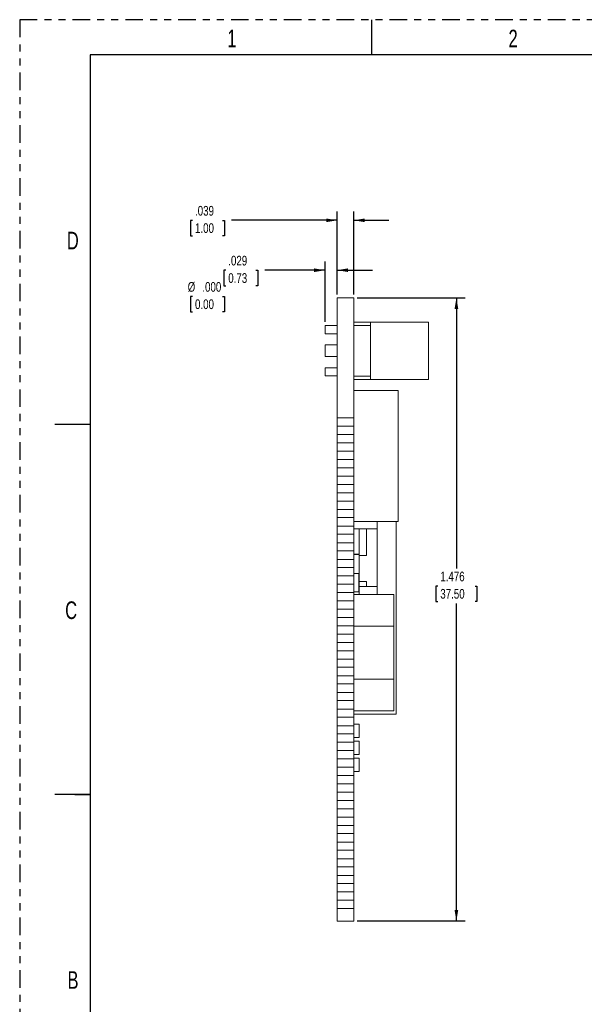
# Model space of a CAD drawing. Header units: inches. Extents: x 0 to 34, y 0 to 22.
# Tile 2 of 9: x 0 to 8, y 8 to 22. Entities that reach past the tile are written whole.
import ezdxf

# ---------------------------------------------------------------- set-up
doc = ezdxf.new("R2010")
doc.units = ezdxf.units.IN
doc.header["$MEASUREMENT"] = 0
doc.linetypes.add('PHANTOM', pattern=[0.5, 0.25, -0.05, 0.05, -0.05, 0.05, -0.05])
doc.layers.add('P2', color=3, linetype='Continuous')
doc.layers.add('SLD-0', color=7, linetype='Continuous')
doc.styles.add('SLDTEXTSTYLE1', font='TXT', dxfattribs={"width": 0.75})
doc.styles.add('SLDTEXTSTYLE2', font='TXT', dxfattribs={"width": 0.7})
doc.dimstyles.new('SLDDIMSTYLE10', dxfattribs={"dimtxt": 0.137795, "dimasz": 0.156, "dimexe": 0, "dimexo": 0.0625, "dimgap": 0.034449, "dimtad": 0, "dimtih": 1, "dimtoh": 1, "dimdec": 3, "dimlfac": 0.166667, "dimrnd": 1e-09, "dimzin": 4, "dimdsep": 46, "dimtxsty": 'SLDTEXTSTYLE1', "dimblk1": 'NONE', "dimblk2": 'NONE', "dimsah": 1, "dimcen": 0.09, "dimadec": 0, "dimazin": 1, "dimtfac": 1, "dimtdec": 3, "dimtmove": 0, "dimatfit": 0, "dimldrblk": 'NONE', "dimfxl": 1, "dimfrac": 2, "dimtolj": 1, "dimtzin": 12, "dimarcsym": 0})
doc.dimstyles.new('SLDDIMSTYLE11', dxfattribs={"dimtxt": 0.137795, "dimasz": 0.156, "dimexe": 0, "dimexo": 0.0625, "dimgap": 0.034449, "dimtad": 0, "dimtih": 1, "dimtoh": 1, "dimdec": 3, "dimlfac": 0.166667, "dimrnd": 1e-09, "dimzin": 12, "dimdsep": 46, "dimtxsty": 'SLDTEXTSTYLE1', "dimsah": 1, "dimcen": 0.09, "dimadec": 0, "dimazin": 3, "dimtfac": 1, "dimtdec": 3, "dimtofl": 0, "dimtmove": 0, "dimatfit": 3, "dimfxl": 1, "dimfrac": 2, "dimtolj": 1, "dimtzin": 12, "dimarcsym": 0})
doc.dimstyles.new('SLDDIMSTYLE6', dxfattribs={"dimtxt": 0.137795, "dimasz": 0.156, "dimexe": 0, "dimexo": 0.0625, "dimgap": 0.034449, "dimtad": 0, "dimtih": 1, "dimtoh": 1, "dimdec": 3, "dimlfac": 0.166667, "dimrnd": 1e-09, "dimzin": 12, "dimdsep": 46, "dimtxsty": 'SLDTEXTSTYLE1', "dimsah": 1, "dimcen": 0.09, "dimadec": 0, "dimazin": 3, "dimtfac": 1, "dimtdec": 3, "dimtmove": 0, "dimatfit": 0, "dimfxl": 1, "dimfrac": 2, "dimtolj": 1, "dimtzin": 12, "dimarcsym": 0})

# ---------------------------------------------------------------- blocks, each defined once
blk = doc.blocks.new('_D_36')
at = {"layer": 'SLD-0'}
for p, q in [((2.454, 18.069), (2.426, 18.069)), ((2.426, 18.069), (2.426, 17.85)), ((2.88, 18.069), (2.908, 18.069)), ((2.908, 18.069), (2.908, 17.85)), ((2.426, 17.85), (2.454, 17.85)), ((2.908, 17.85), (2.88, 17.85))]:
    blk.add_line(p, q, dxfattribs=at)
at = {"layer": 'SLD-0', "char_height": 0.1378, "attachment_point": 1, "style": 'SLDTEXTSTYLE1'}
for s, insert in [('%%c', (2.385, 18.274)), ('.000', (2.593, 18.274)), ('0.00', (2.489, 18.028))]:
    blk.add_mtext(s, dxfattribs=dict(at, insert=insert))
blk = doc.blocks.new('_NONE')
blk = doc.blocks.new('_D_37')
at = {"layer": 'SLD-0'}
for p, q in [((4.507, 18.099), (4.507, 19.276)), ((4.743, 18.099), (4.743, 19.276)), ((2.454, 19.15), (2.426, 19.15)), ((2.426, 19.15), (2.426, 18.931)), ((2.88, 19.15), (2.908, 19.15)), ((2.908, 19.15), (2.908, 18.931)), ((4.507, 19.151), (3.008, 19.151)), ((4.743, 19.151), (5.243, 19.151)), ((2.426, 18.931), (2.454, 18.931)), ((2.908, 18.931), (2.88, 18.931))]:
    blk.add_line(p, q, dxfattribs=at)
for points in [[(4.507, 19.151), (4.351, 19.177), (4.351, 19.125)], [(4.743, 19.151), (4.899, 19.125), (4.899, 19.177)]]:
    blk.add_solid(points, dxfattribs=at)
at = {"layer": 'SLD-0', "char_height": 0.1378, "attachment_point": 1, "style": 'SLDTEXTSTYLE1'}
for s, insert in [('.039', (2.489, 19.355)), ('1.00', (2.489, 19.109))]:
    blk.add_mtext(s, dxfattribs=dict(at, insert=insert))
blk = doc.blocks.new('_D_38')
at = {"layer": 'SLD-0'}
for p, q in [((4.335, 17.708), (4.335, 18.567)), ((4.507, 18.099), (4.507, 18.567)), ((2.926, 18.441), (2.898, 18.441)), ((2.898, 18.441), (2.898, 18.222)), ((3.353, 18.441), (3.381, 18.441)), ((3.381, 18.441), (3.381, 18.222)), ((4.335, 18.442), (3.481, 18.442)), ((4.507, 18.442), (5.007, 18.442)), ((2.898, 18.222), (2.926, 18.222)), ((3.381, 18.222), (3.353, 18.222))]:
    blk.add_line(p, q, dxfattribs=at)
for points in [[(4.335, 18.442), (4.179, 18.468), (4.179, 18.416)], [(4.507, 18.442), (4.663, 18.416), (4.663, 18.468)]]:
    blk.add_solid(points, dxfattribs=at)
at = {"layer": 'SLD-0', "char_height": 0.1378, "attachment_point": 1, "style": 'SLDTEXTSTYLE1'}
for s, insert in [('.029', (2.961, 18.647)), ('0.73', (2.961, 18.4))]:
    blk.add_mtext(s, dxfattribs=dict(at, insert=insert))
blk = doc.blocks.new('_D_39')
at = {"layer": 'SLD-0'}
for p, q in [((4.793, 18.049), (6.325, 18.049)), ((6.2, 18.049), (6.2, 14.205)), ((5.936, 13.956), (5.908, 13.956)), ((5.908, 13.956), (5.908, 13.737)), ((6.464, 13.956), (6.492, 13.956)), ((6.492, 13.956), (6.492, 13.737)), ((5.908, 13.737), (5.936, 13.737)), ((6.2, 9.199), (6.2, 13.709)), ((6.492, 13.737), (6.464, 13.737)), ((4.793, 9.199), (6.325, 9.199))]:
    blk.add_line(p, q, dxfattribs=at)
for points in [[(6.2, 18.049), (6.174, 17.893), (6.226, 17.893)], [(6.2, 9.199), (6.226, 9.355), (6.174, 9.355)]]:
    blk.add_solid(points, dxfattribs=at)
at = {"layer": 'SLD-0', "char_height": 0.1378, "attachment_point": 1, "style": 'SLDTEXTSTYLE1'}
for s, insert in [('1.476', (5.971, 14.161)), ('37.50', (5.971, 13.915))]:
    blk.add_mtext(s, dxfattribs=dict(at, insert=insert))

msp = doc.modelspace()

# ---------------------------------------------------------------- linework, layer by layer
at = {"color": 7, "linetype": 'Continuous', "lineweight": 15}
for p, q in [((4.5067, 18.0485), (4.5067, 16.3451)), ((4.7429, 18.0485), (4.5067, 18.0485)), ((4.7429, 18.0485), (4.7429, 16.3451)), ((4.5067, 17.6576), (4.3349, 17.6576)), ((4.3349, 17.5985), (4.3349, 17.6576)), ((4.7429, 17.706), (4.9792, 17.706)), ((4.7429, 17.6587), (4.9792, 17.6587)), ((5.8059, 17.706), (4.9792, 17.706)), ((4.9792, 17.6587), (4.9792, 17.706)), ((4.9792, 17.2985), (4.9792, 17.6587)), ((5.8059, 17.706), (5.8059, 16.891)), ((4.3349, 17.5395), (4.3349, 17.5985)), ((4.3349, 17.5395), (4.5067, 17.5395)), ((4.5067, 17.3825), (4.3349, 17.3825)), ((4.3349, 17.2985), (4.3349, 17.3825)), ((4.3349, 17.2145), (4.3349, 17.2985)), ((4.3349, 17.2145), (4.5067, 17.2145)), ((4.9792, 16.9383), (4.9792, 17.2985)), ((4.5067, 17.0576), (4.3349, 17.0576)), ((4.3349, 16.9985), (4.3349, 17.0576)), ((4.3349, 16.9395), (4.3349, 16.9985)), ((4.3349, 16.9395), (4.5067, 16.9395)), ((4.7429, 16.9383), (4.9792, 16.9383)), ((4.9792, 16.891), (4.9792, 16.9383)), ((4.7429, 16.891), (4.9792, 16.891)), ((4.9792, 16.891), (5.8059, 16.891)), ((5.3729, 16.7346), (4.7429, 16.7346)), ((5.3729, 16.7346), (5.3729, 14.8746)), ((4.7429, 16.3451), (4.5067, 16.3451)), ((4.5067, 16.2251), (4.5067, 16.3451)), ((4.5067, 16.2251), (4.5067, 16.1089)), ((4.5067, 16.2251), (4.7429, 16.2251)), ((4.7429, 16.2251), (4.7429, 16.3451)), ((4.7429, 16.2251), (4.7429, 16.1089)), ((4.7429, 16.1089), (4.5067, 16.1089)), ((4.5067, 15.9889), (4.5067, 16.1089)), ((4.7429, 15.9889), (4.7429, 16.1089)), ((4.5067, 15.9889), (4.7429, 15.9889)), ((4.5067, 15.9889), (4.5067, 15.8727)), ((4.7429, 15.9889), (4.7429, 15.8727)), ((4.7429, 15.8727), (4.5067, 15.8727)), ((4.5067, 15.7527), (4.5067, 15.8727)), ((4.7429, 15.7527), (4.7429, 15.8727)), ((4.5067, 15.7527), (4.5067, 15.6365)), ((4.5067, 15.7527), (4.7429, 15.7527)), ((4.7429, 15.7527), (4.7429, 15.6365)), ((4.5067, 15.5165), (4.5067, 15.6365)), ((4.7429, 15.6365), (4.5067, 15.6365)), ((4.7429, 15.5165), (4.7429, 15.6365)), ((4.5067, 15.5165), (4.7429, 15.5165)), ((4.5067, 15.5165), (4.5067, 15.4002)), ((4.7429, 15.4002), (4.5067, 15.4002)), ((4.5067, 15.2802), (4.5067, 15.4002)), ((4.7429, 15.5165), (4.7429, 15.4002)), ((4.7429, 15.2802), (4.7429, 15.4002)), ((4.5067, 15.2802), (4.7429, 15.2802)), ((4.5067, 15.2802), (4.5067, 15.164)), ((4.7429, 15.2802), (4.7429, 15.164)), ((4.7429, 15.164), (4.5067, 15.164)), ((4.5067, 15.044), (4.5067, 15.164)), ((4.7429, 15.044), (4.7429, 15.164)), ((4.5067, 15.044), (4.5067, 14.9278)), ((4.5067, 15.044), (4.7429, 15.044)), ((4.7429, 15.044), (4.7429, 14.9278)), ((4.5067, 14.8078), (4.5067, 14.9278)), ((4.7429, 14.9278), (4.5067, 14.9278)), ((4.7429, 14.8078), (4.7429, 14.9278)), ((5.3729, 14.8746), (4.7429, 14.8746)), ((5.0736, 13.8353), (5.0736, 14.8746)), ((5.3429, 14.8746), (5.3429, 12.1387)), ((4.5067, 14.8078), (4.7429, 14.8078)), ((4.5067, 14.8078), (4.5067, 14.6916)), ((4.5067, 14.5716), (4.5067, 14.6916)), ((4.7429, 14.6916), (4.5067, 14.6916)), ((4.7429, 14.8078), (4.7429, 14.6916)), ((4.7429, 14.7682), (5.0736, 14.7682)), ((4.7429, 14.5716), (4.7429, 14.6916)), ((4.8209, 14.7682), (4.8209, 14.4039)), ((4.9229, 14.7682), (4.9229, 14.3885)), ((4.5067, 14.5716), (4.7429, 14.5716)), ((4.5067, 14.5716), (4.5067, 14.4554)), ((4.7429, 14.5716), (4.7429, 14.4554)), ((4.5067, 14.3354), (4.5067, 14.4554)), ((4.7429, 14.4554), (4.5067, 14.4554)), ((4.7429, 14.3354), (4.7429, 14.4554)), ((4.8209, 14.4091), (4.7429, 14.4091)), ((4.8209, 14.4039), (4.7429, 14.4039)), ((4.8209, 14.4091), (4.8209, 13.9839)), ((4.5067, 14.3354), (4.7429, 14.3354)), ((4.5067, 14.3354), (4.5067, 14.2191)), ((4.7429, 14.3354), (4.7429, 14.2191)), ((4.9229, 14.3885), (4.8209, 14.3885)), ((4.7429, 14.2191), (4.5067, 14.2191)), ((4.5067, 14.0991), (4.5067, 14.2191)), ((4.7429, 14.0991), (4.7429, 14.2191)), ((4.8138, 14.1365), (4.7429, 14.1365)), ((4.8138, 14.1365), (4.8138, 13.8725)), ((4.5067, 14.0991), (4.5067, 13.9829)), ((4.5067, 14.0991), (4.7429, 14.0991)), ((4.7429, 14.0991), (4.7429, 13.9829)), ((4.8209, 13.9891), (4.8138, 13.9891)), ((4.9229, 14.021), (4.8209, 14.021)), ((4.8209, 13.9891), (4.8209, 13.8353)), ((4.9229, 14.021), (4.9229, 13.9507)), ((4.7429, 13.9829), (4.5067, 13.9829)), ((4.5067, 13.8629), (4.5067, 13.9829)), ((4.5067, 13.8629), (4.5067, 13.7467)), ((4.5067, 13.8629), (4.7429, 13.8629)), ((4.7429, 13.8629), (4.7429, 13.9829)), ((4.8138, 13.8725), (4.7429, 13.8725)), ((4.7429, 13.8629), (4.7429, 13.7467)), ((4.8209, 13.9839), (4.8138, 13.9839)), ((5.0736, 13.9507), (4.8209, 13.9507)), ((4.7429, 13.7467), (4.5067, 13.7467)), ((4.5067, 13.6267), (4.5067, 13.7467)), ((4.7429, 13.8353), (5.3129, 13.8353)), ((4.7429, 13.6267), (4.7429, 13.7467)), ((5.3129, 13.8353), (5.3129, 13.3865)), ((4.5067, 13.6267), (4.5067, 13.5105)), ((4.5067, 13.6267), (4.7429, 13.6267)), ((4.7429, 13.6267), (4.7429, 13.5105)), ((4.7429, 13.5105), (4.5067, 13.5105)), ((4.5067, 13.3905), (4.5067, 13.5105)), ((4.7429, 13.3905), (4.7429, 13.5105)), ((4.5067, 13.3905), (4.5067, 13.2743)), ((4.5067, 13.3905), (4.7429, 13.3905)), ((4.7429, 13.3905), (4.7429, 13.2743)), ((5.3129, 13.3865), (4.7429, 13.3865)), ((5.3129, 13.3865), (5.3129, 12.6328)), ((4.7429, 13.2743), (4.5067, 13.2743)), ((4.5067, 13.1543), (4.5067, 13.2743)), ((4.5067, 13.1543), (4.5067, 13.038)), ((4.5067, 13.1543), (4.7429, 13.1543)), ((4.7429, 13.1543), (4.7429, 13.2743)), ((4.7429, 13.1543), (4.7429, 13.038)), ((4.7429, 13.038), (4.5067, 13.038)), ((4.5067, 12.918), (4.5067, 13.038)), ((4.7429, 12.918), (4.7429, 13.038)), ((4.5067, 12.918), (4.5067, 12.8018)), ((4.5067, 12.918), (4.7429, 12.918)), ((4.7429, 12.918), (4.7429, 12.8018)), ((4.7429, 12.8018), (4.5067, 12.8018)), ((4.5067, 12.6818), (4.5067, 12.8018)), ((4.7429, 12.6818), (4.7429, 12.8018)), ((4.5067, 12.6818), (4.5067, 12.5656)), ((4.5067, 12.6818), (4.7429, 12.6818)), ((4.7429, 12.6818), (4.7429, 12.5656)), ((4.7429, 12.6328), (5.3129, 12.6328)), ((5.3129, 12.6328), (5.3129, 12.184)), ((4.7429, 12.5656), (4.5067, 12.5656)), ((4.5067, 12.4456), (4.5067, 12.5656)), ((4.7429, 12.4456), (4.7429, 12.5656)), ((4.5067, 12.4456), (4.5067, 12.3294)), ((4.5067, 12.4456), (4.7429, 12.4456)), ((4.7429, 12.3294), (4.5067, 12.3294)), ((4.5067, 12.2094), (4.5067, 12.3294)), ((4.7429, 12.4456), (4.7429, 12.3294)), ((4.7429, 12.2094), (4.7429, 12.3294)), ((4.5067, 12.2094), (4.5067, 12.0932)), ((4.5067, 12.2094), (4.7429, 12.2094)), ((4.7429, 12.2094), (4.7429, 12.0932)), ((5.3129, 12.184), (4.7429, 12.184)), ((4.7429, 12.0932), (4.5067, 12.0932)), ((4.5067, 11.9732), (4.5067, 12.0932)), ((5.3429, 12.1387), (4.7429, 12.1387)), ((4.7429, 11.9732), (4.7429, 12.0932)), ((4.5067, 11.9732), (4.7429, 11.9732)), ((4.5067, 11.9732), (4.5067, 11.8569)), ((4.8209, 11.993), (4.7429, 11.993)), ((4.7429, 11.9732), (4.7429, 11.8569)), ((4.8209, 11.993), (4.8209, 11.804)), ((4.5067, 11.7369), (4.5067, 11.8569)), ((4.7429, 11.8569), (4.5067, 11.8569)), ((4.7429, 11.7369), (4.7429, 11.8569)), ((4.8209, 11.804), (4.7429, 11.804)), ((4.8209, 11.753), (4.7429, 11.753)), ((4.8209, 11.753), (4.8209, 11.564)), ((4.5067, 11.7369), (4.7429, 11.7369)), ((4.5067, 11.7369), (4.5067, 11.6207)), ((4.5067, 11.5007), (4.5067, 11.6207)), ((4.7429, 11.6207), (4.5067, 11.6207)), ((4.7429, 11.7369), (4.7429, 11.6207)), ((4.7429, 11.5007), (4.7429, 11.6207)), ((4.5067, 11.5007), (4.7429, 11.5007)), ((4.5067, 11.5007), (4.5067, 11.3845)), ((4.8209, 11.564), (4.7429, 11.564)), ((4.8209, 11.513), (4.7429, 11.513)), ((4.7429, 11.5007), (4.7429, 11.3845)), ((4.8209, 11.513), (4.8209, 11.324)), ((4.5067, 11.2645), (4.5067, 11.3845)), ((4.7429, 11.3845), (4.5067, 11.3845)), ((4.7429, 11.2645), (4.7429, 11.3845)), ((4.5067, 11.2645), (4.5067, 11.1483)), ((4.5067, 11.2645), (4.7429, 11.2645)), ((4.8209, 11.324), (4.7429, 11.324)), ((4.7429, 11.2645), (4.7429, 11.1483)), ((4.7429, 11.1483), (4.5067, 11.1483)), ((4.5067, 11.0283), (4.5067, 11.1483)), ((4.7429, 11.0283), (4.7429, 11.1483)), ((4.5067, 11.0283), (4.5067, 10.9121)), ((4.5067, 11.0283), (4.7429, 11.0283)), ((4.7429, 10.9121), (4.5067, 10.9121)), ((4.5067, 10.7921), (4.5067, 10.9121)), ((4.7429, 11.0283), (4.7429, 10.9121)), ((4.7429, 10.7921), (4.7429, 10.9121)), ((4.5067, 10.7921), (4.5067, 10.6758)), ((4.5067, 10.7921), (4.7429, 10.7921)), ((4.7429, 10.7921), (4.7429, 10.6758)), ((4.7429, 10.6758), (4.5067, 10.6758)), ((4.5067, 10.5558), (4.5067, 10.6758)), ((4.7429, 10.5558), (4.7429, 10.6758)), ((4.5067, 10.5558), (4.5067, 10.4396)), ((4.5067, 10.5558), (4.7429, 10.5558)), ((4.7429, 10.5558), (4.7429, 10.4396)), ((4.7429, 10.4396), (4.5067, 10.4396)), ((4.5067, 10.3196), (4.5067, 10.4396)), ((4.7429, 10.3196), (4.7429, 10.4396)), ((4.5067, 10.3196), (4.5067, 10.2034)), ((4.5067, 10.3196), (4.7429, 10.3196)), ((4.7429, 10.3196), (4.7429, 10.2034)), ((4.7429, 10.2034), (4.5067, 10.2034)), ((4.5067, 10.0834), (4.5067, 10.2034)), ((4.5067, 10.0834), (4.5067, 9.9672)), ((4.5067, 10.0834), (4.7429, 10.0834)), ((4.7429, 10.0834), (4.7429, 10.2034)), ((4.7429, 10.0834), (4.7429, 9.9672)), ((4.7429, 9.9672), (4.5067, 9.9672)), ((4.5067, 9.8472), (4.5067, 9.9672)), ((4.7429, 9.8472), (4.7429, 9.9672)), ((4.5067, 9.8472), (4.7429, 9.8472)), ((4.5067, 9.8472), (4.5067, 9.731)), ((4.7429, 9.8472), (4.7429, 9.731)), ((4.5067, 9.611), (4.5067, 9.731)), ((4.7429, 9.731), (4.5067, 9.731)), ((4.7429, 9.611), (4.7429, 9.731)), ((4.5067, 9.611), (4.7429, 9.611)), ((4.5067, 9.611), (4.5067, 9.4947)), ((4.7429, 9.611), (4.7429, 9.4947)), ((4.7429, 9.4947), (4.5067, 9.4947)), ((4.5067, 9.3747), (4.5067, 9.4947)), ((4.5067, 9.3747), (4.7429, 9.3747)), ((4.5067, 9.3747), (4.5067, 9.1985)), ((4.7429, 9.3747), (4.7429, 9.4947)), ((4.7429, 9.3747), (4.7429, 9.1985)), ((4.7429, 9.1985), (4.5067, 9.1985))]:
    msp.add_line(p, q, dxfattribs=at)
at = {"layer": 'P2', "color": 4, "linetype": 'PHANTOM'}
for p, q in [((0, 22), (0, 0)), ((34, 22), (0, 22))]:
    msp.add_line(p, q, dxfattribs=at)
at = {"layer": 'P2', "color": 3, "linetype": 'Continuous'}
for p, q in [((5, 21.5001), (5, 22.0001)), ((1, 16.2497), (0.5, 16.2497)), ((1, 10.9972), (0.5, 10.9972))]:
    msp.add_line(p, q, dxfattribs=at)
at = {"layer": 'P2', "color": 6, "linetype": 'Continuous'}
for p, q in [((33, 21.5001), (1, 21.4995)), ((1, 21.4995), (1, 0.5))]:
    msp.add_line(p, q, dxfattribs=at)
at = {"layer": 'P2', "color": 3}
msp.add_line((0.7812, 10.9972), (1, 10.9972), dxfattribs=at)

# ---------------------------------------------------------------- texts
at = {"layer": 'P2', "color": 3, "char_height": 0.25, "attachment_point": 2, "style": 'SLDTEXTSTYLE2'}
for s, insert in [('1', (3.0117, 21.8573)), ('2', (7.005, 21.8573)), ('D', (0.7538, 18.9881)), ('C', (0.7301, 13.7382)), ('B', (0.7567, 8.4857))]:
    msp.add_mtext(s, dxfattribs=dict(at, insert=insert))

# ---------------------------------------------------------------- dimensions: what is measured, and where the dimension line sits
at = {"layer": 'SLD-0'}
for base, p2, picture, middle in [((4.7429, 19.1509), (4.7429, 18.0485), '_D_37', (2.6671, 19.1509)), ((4.3349, 18.4422), (4.3349, 17.6576), '_D_38', (3.1396, 18.4422))]:
    dim = msp.add_linear_dim(base=base, p1=(4.5067, 18.0485), p2=p2, dimstyle='SLDDIMSTYLE6', dxfattribs=at)
    dim.commit()
    dim.dimension.update_dxf_attribs({"geometry": picture, "text_midpoint": middle, "dimtype": 160})
dim = msp.add_linear_dim(base=(2.6671279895, 18.0485107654), p1=(4.5067106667, 18.0485107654), p2=(4.7429311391, 18.0485107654), angle=90, text='%%c<>', dimstyle='SLDDIMSTYLE10', dxfattribs=at)
dim.commit()
dim.dimension.update_dxf_attribs({"geometry": '_D_36', "text_midpoint": (2.6671279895, 18.0485107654), "dimtype": 160})
dim = msp.add_linear_dim(base=(6.1996, 9.1985), p1=(4.7429, 18.0485), p2=(4.7429, 9.1985), angle=90, dimstyle='SLDDIMSTYLE11', dxfattribs=at)
dim.commit()
dim.dimension.update_dxf_attribs({"geometry": '_D_39', "text_midpoint": (6.1996, 13.9569), "dimtype": 160})

doc.saveas('drawing.dxf')
